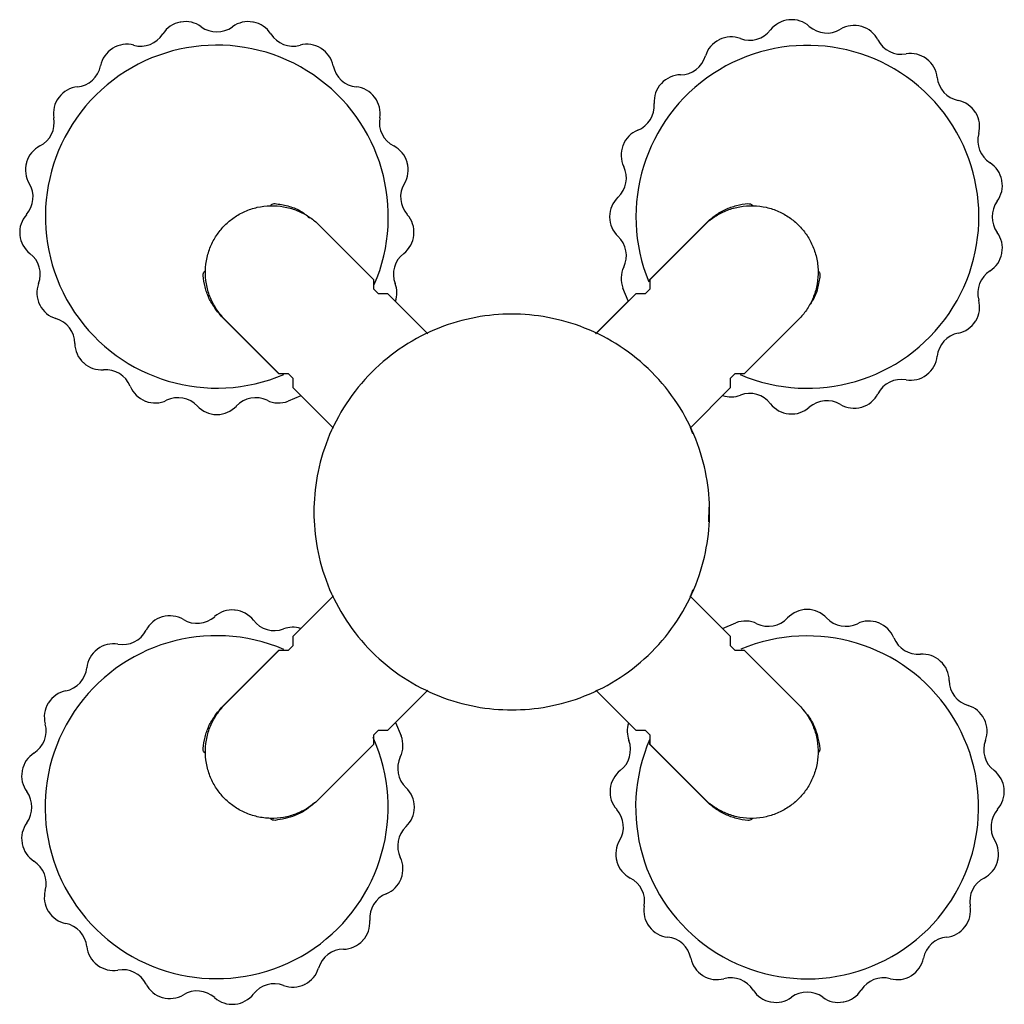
# Paper-space layout '_Inferior' of a CAD drawing. Header units: millimetres. Extents: x 2578 to 2727, y -6029 to -5880.
import ezdxf

# ---------------------------------------------------------------- set-up
doc = ezdxf.new("R2010")
doc.units = ezdxf.units.MM

psp = doc.layouts.new('_Inferior')

# ---------------------------------------------------------------- linework, layer by layer
at = {"color": 7, "linetype": 'Continuous', "lineweight": 25}
for p, q in [((2602.33, -5880.17), (2602.26, -5880.18)), ((2613.35, -5880.18), (2613.29, -5880.17)), ((2694.62, -5879.83), (2694.55, -5879.83)), ((2705.59, -5880.86), (2705.53, -5880.84)), ((2684.01, -5882.83), (2683.95, -5882.86)), ((2592.04, -5884.14), (2591.99, -5884.18)), ((2623.63, -5884.18), (2623.57, -5884.14)), ((2715.46, -5885.78), (2715.4, -5885.74)), ((2675.2, -5889.47), (2675.16, -5889.52)), ((2583.89, -5891.56), (2583.85, -5891.61)), ((2631.77, -5891.61), (2631.73, -5891.56)), ((2722.87, -5893.94), (2722.84, -5893.88)), ((2669.39, -5898.84), (2669.36, -5898.9)), ((2578.96, -5901.42), (2578.95, -5901.49)), ((2636.67, -5901.49), (2636.66, -5901.42)), ((2726.85, -5904.22), (2726.83, -5904.16)), ((2667.35, -5909.67), (2667.35, -5909.74)), ((2622.97, -5910.62), (2631.56, -5919.21)), ((2673.45, -5919.2), (2682.04, -5910.61)), ((2673.49, -5919.21), (2682.08, -5910.62)), ((2577.93, -5912.4), (2577.94, -5912.47)), ((2637.68, -5912.47), (2637.68, -5912.4)), ((2726.83, -5915.25), (2726.85, -5915.18)), ((2631.56, -5919.21), (2631.56, -5920.62)), ((2673.45, -5919.51), (2673.45, -5919.2)), ((2673.49, -5920.62), (2673.49, -5919.21)), ((2631.56, -5920.62), (2632.27, -5921.33)), ((2670.19, -5922.45), (2669.36, -5920.51)), ((2672.79, -5921.33), (2673.49, -5920.62)), ((2632.27, -5921.33), (2633.68, -5921.33)), ((2633.68, -5921.33), (2639.79, -5927.44)), ((2665.26, -5927.44), (2671.37, -5921.33)), ((2671.37, -5921.33), (2672.79, -5921.33)), ((2580.94, -5923.01), (2580.97, -5923.07)), ((2665.23, -5927.42), (2670.21, -5922.44)), ((2617.23, -5933.49), (2608.64, -5924.9)), ((2617.28, -5933.49), (2608.69, -5924.9)), ((2696.37, -5924.9), (2687.78, -5933.49)), ((2722.84, -5925.52), (2722.87, -5925.47)), ((2587.57, -5931.81), (2587.62, -5931.86)), ((2617.27, -5933.49), (2617.23, -5933.49)), ((2618.69, -5933.49), (2617.28, -5933.49)), ((2619.4, -5934.2), (2618.69, -5933.49)), ((2686.36, -5933.49), (2685.65, -5934.2)), ((2687.78, -5933.49), (2686.36, -5933.49)), ((2715.4, -5933.66), (2715.46, -5933.62)), ((2619.4, -5935.61), (2619.4, -5934.2)), ((2625.51, -5941.72), (2619.4, -5935.61)), ((2685.65, -5935.61), (2679.55, -5941.72)), ((2685.65, -5934.2), (2685.65, -5935.61)), ((2620.56, -5936.82), (2618.62, -5937.65)), ((2625.49, -5941.75), (2620.55, -5936.8)), ((2596.94, -5937.63), (2597, -5937.65)), ((2705.53, -5938.57), (2705.59, -5938.55)), ((2607.78, -5939.67), (2607.84, -5939.67)), ((2694.55, -5939.57), (2694.62, -5939.58)), ((2679.99, -5942.58), (2679.64, -5941.62)), ((2682.39, -5955.94), (2682.46, -5953.7)), ((2679.64, -5967.29), (2680.05, -5966.22)), ((2619.4, -5973.3), (2625.51, -5967.19)), ((2620.48, -5972.17), (2625.49, -5967.16)), ((2679.54, -5967.19), (2685.65, -5973.3)), ((2610.57, -5969.34), (2610.51, -5969.33)), ((2697.35, -5969.24), (2697.28, -5969.24)), ((2599.59, -5970.34), (2599.53, -5970.36)), ((2684.46, -5972.14), (2686.51, -5971.26)), ((2708.18, -5971.28), (2708.12, -5971.26)), ((2619.4, -5974.72), (2619.4, -5973.3)), ((2685.65, -5973.3), (2685.65, -5974.72)), ((2589.72, -5975.25), (2589.67, -5975.29)), ((2608.64, -5984.01), (2617.23, -5975.42)), ((2608.69, -5984.01), (2617.28, -5975.42)), ((2617.23, -5975.42), (2617.93, -5975.42)), ((2617.28, -5975.42), (2618.69, -5975.42)), ((2618.69, -5975.42), (2619.4, -5974.72)), ((2685.65, -5974.72), (2686.36, -5975.42)), ((2686.36, -5975.42), (2687.78, -5975.42)), ((2687.78, -5975.42), (2696.37, -5984.01)), ((2717.55, -5977.1), (2717.5, -5977.05)), ((2639.8, -5981.47), (2633.68, -5987.59)), ((2671.37, -5987.59), (2665.26, -5981.47)), ((2582.28, -5983.39), (2582.25, -5983.44)), ((2634.88, -5986.35), (2635.76, -5988.4)), ((2724.18, -5985.9), (2724.15, -5985.84)), ((2632.27, -5987.59), (2631.56, -5988.29)), ((2633.68, -5987.59), (2632.27, -5987.59)), ((2672.79, -5987.59), (2671.37, -5987.59)), ((2673.49, -5988.29), (2672.79, -5987.59)), ((2631.56, -5988.29), (2631.56, -5989.71)), ((2673.45, -5989.7), (2673.45, -5989)), ((2673.49, -5989.71), (2673.49, -5988.29)), ((2631.56, -5989.71), (2622.97, -5998.3)), ((2682.04, -5998.29), (2673.45, -5989.7)), ((2682.08, -5998.3), (2673.49, -5989.71)), ((2578.29, -5993.66), (2578.28, -5993.73)), ((2667.44, -5996.44), (2667.44, -5996.51)), ((2727.19, -5996.51), (2727.18, -5996.44)), ((2637.77, -5999.24), (2637.77, -5999.17)), ((2578.28, -6004.69), (2578.29, -6004.75)), ((2668.45, -6007.42), (2668.47, -6007.49)), ((2726.16, -6007.49), (2726.18, -6007.42)), ((2635.73, -6010.07), (2635.76, -6010.01)), ((2582.25, -6014.97), (2582.28, -6015.03)), ((2673.35, -6017.3), (2673.39, -6017.35)), ((2721.23, -6017.35), (2721.27, -6017.3)), ((2629.92, -6019.44), (2629.96, -6019.39)), ((2589.67, -6023.13), (2589.72, -6023.17)), ((2681.49, -6024.73), (2681.55, -6024.77)), ((2713.08, -6024.77), (2713.13, -6024.73)), ((2621.11, -6026.08), (2621.17, -6026.05)), ((2599.53, -6028.05), (2599.59, -6028.07)), ((2610.51, -6029.08), (2610.57, -6029.08)), ((2691.77, -6028.73), (2691.83, -6028.74)), ((2702.79, -6028.74), (2702.86, -6028.73))]:
    psp.add_line(p, q, dxfattribs=at)
for centre, radius, start, end in [((2603, -5884.11), 4, 100.6508, 147.5964), ((2603.06, -5884.1), 4, 53.5801, 100.5257), ((2612.56, -5884.1), 4, 79.4743, 126.4199), ((2612.61, -5884.11), 4, 32.4036, 79.3492), ((2694.92, -5883.82), 4, 95.3567, 142.3023), ((2694.98, -5883.81), 4, 48.286, 95.2316), ((2607.81, -5877.67), 4, 233.5801, 306.4199), ((2688.59, -5878.92), 4, 249.4624, 322.3023), ((2700.3, -5877.84), 4, 228.286, 301.1258), ((2704.44, -5884.69), 4, 74.1802, 121.1258), ((2704.49, -5884.7), 4, 27.1095, 74.0551), ((2596.25, -5879.83), 4, 254.7566, 327.5964), ((2619.37, -5879.83), 4, 212.4036, 285.2434), ((2685.74, -5886.44), 4, 116.5331, 163.4787), ((2685.79, -5886.42), 4, 69.4624, 116.408), ((2711.61, -5881.06), 4, 207.1095, 279.9493), ((2607.81, -5909.67), 26, 336.6391, 293.0504), ((2594.1, -5887.57), 4, 121.8272, 168.7729), ((2594.15, -5887.54), 4, 74.7566, 121.7022), ((2621.47, -5887.54), 4, 58.2978, 105.2434), ((2621.52, -5887.57), 4, 11.2271, 58.1728), ((2697.35, -5909.7), 26, 246.8691, 202.3134), ((2678.07, -5884.17), 4, 270.6389, 343.4787), ((2713, -5888.94), 4, 53.0037, 99.9493), ((2713.04, -5888.97), 4, 5.933, 52.8786), ((2586.25, -5886.02), 4, 275.933, 348.7729), ((2629.37, -5886.02), 4, 191.2271, 264.067), ((2678.16, -5892.17), 4, 90.6389, 137.5845), ((2721, -5888.14), 4, 185.933, 258.7729), ((2587.08, -5893.97), 4, 95.933, 142.8786), ((2628.54, -5893.97), 4, 37.1214, 84.067), ((2678.12, -5892.21), 4, 137.7096, 184.6552), ((2587.04, -5894.02), 4, 143.0037, 189.9493), ((2628.57, -5894.02), 4, 350.0507, 36.9963), ((2719.44, -5895.99), 4, 31.8272, 78.7729), ((2670.14, -5892.86), 4, 291.8154, 4.6552), ((2579.16, -5895.4), 4, 297.1095, 9.9493), ((2636.45, -5895.4), 4, 170.0507, 242.8905), ((2719.47, -5896.04), 4, 344.7566, 31.7022), ((2673.12, -5900.28), 4, 111.8154, 158.761), ((2727.19, -5898.14), 4, 164.7566, 237.5964), ((2582.81, -5902.52), 4, 117.1095, 164.0551), ((2632.81, -5902.52), 4, 15.9449, 62.8905), ((2673.1, -5900.34), 4, 158.8861, 205.8317), ((2582.79, -5902.58), 4, 164.1802, 211.1258), ((2632.82, -5902.58), 4, 328.8742, 15.8198), ((2665.9, -5903.82), 4, 312.9919, 25.8317), ((2722.9, -5904.9), 4, 10.6508, 57.5964), ((2722.91, -5904.95), 4, 323.5801, 10.5257), ((2575.95, -5906.71), 4, 318.286, 31.1258), ((2639.67, -5906.71), 4, 148.8742, 221.714), ((2671.35, -5909.67), 4, 132.9919, 179.9375), ((2729.35, -5909.7), 4, 143.5801, 216.4199), ((2581.92, -5912.04), 4, 138.286, 185.2316), ((2633.7, -5912.04), 4, 354.7684, 41.714), ((2671.35, -5909.73), 4, 180.0625, 227.0081), ((2581.92, -5912.09), 4, 185.3567, 232.3023), ((2633.7, -5912.09), 4, 307.6977, 354.6433), ((2665.9, -5915.58), 4, 334.1683, 47.0081), ((2722.91, -5914.45), 4, 349.4743, 36.4199), ((2577.03, -5918.42), 4, 339.4624, 52.3023), ((2638.59, -5918.42), 4, 127.6977, 200.5376), ((2722.9, -5914.51), 4, 302.4036, 349.3492), ((2673.1, -5919.07), 4, 154.1683, 201.1139), ((2727.19, -5921.26), 4, 122.4036, 195.2434), ((2584.52, -5921.23), 4, 159.4624, 206.408), ((2631.1, -5921.23), 4, 341.1608, 20.5376), ((2584.55, -5921.28), 4, 206.5331, 253.4787), ((2719.47, -5923.37), 4, 328.2978, 15.2434), ((2582.27, -5928.95), 4, 0.6389, 73.4787), ((2719.44, -5923.41), 4, 281.2271, 328.1728), ((2721, -5931.26), 4, 101.2271, 174.067), ((2590.27, -5928.86), 4, 180.6389, 227.5845), ((2713.04, -5930.43), 4, 307.1214, 354.067), ((2590.31, -5928.9), 4, 227.7096, 274.6552), ((2590.96, -5936.87), 4, 21.8154, 94.6552), ((2713, -5930.47), 4, 260.0507, 306.9963), ((2598.39, -5933.9), 4, 201.8154, 248.761), ((2711.61, -5938.35), 4, 80.0507, 152.8905), ((2601.93, -5941.12), 4, 42.9919, 115.8317), ((2613.69, -5941.12), 4, 64.1683, 137.0081), ((2685.79, -5932.99), 4, 251.1369, 290.5376), ((2688.59, -5940.48), 4, 37.6977, 110.5376), ((2704.49, -5934.7), 4, 285.9449, 332.8905), ((2598.44, -5933.92), 4, 248.8861, 295.8317), ((2607.78, -5935.67), 4, 222.9919, 269.9375), ((2607.84, -5935.67), 4, 270.0625, 317.0081), ((2617.18, -5933.92), 4, 244.1683, 291.1139), ((2694.92, -5935.59), 4, 217.6977, 264.6433), ((2694.98, -5935.59), 4, 264.7684, 311.714), ((2700.3, -5941.57), 4, 58.8742, 131.714), ((2704.44, -5934.72), 4, 238.8742, 285.8198), ((2610.14, -5973.31), 4, 84.7684, 131.714), ((2610.2, -5973.32), 4, 37.6977, 84.6433), ((2697.28, -5973.24), 4, 90.0625, 137.0081), ((2697.34, -5973.24), 4, 42.9919, 89.9375), ((2600.63, -5974.21), 4, 105.9449, 152.8905), ((2600.68, -5974.19), 4, 58.8742, 105.8198), ((2604.82, -5967.34), 4, 238.8742, 311.714), ((2616.53, -5968.43), 4, 217.6977, 290.5376), ((2687.95, -5974.99), 4, 64.1683, 111.1139), ((2691.43, -5967.79), 4, 244.1683, 317.0081), ((2703.19, -5967.79), 4, 222.9919, 295.8317), ((2706.68, -5974.99), 4, 68.8861, 115.8317), ((2706.73, -5975.01), 4, 21.8154, 68.761), ((2593.51, -5970.56), 4, 260.0507, 332.8905), ((2619.34, -5975.92), 4, 72.9991, 110.5376), ((2607.77, -5999.21), 26, 66.8906, 23.9281), ((2592.13, -5978.44), 4, 80.0507, 126.9963), ((2697.31, -5999.24), 26, 156.5629, 112.7751), ((2714.16, -5972.04), 4, 201.8154, 274.6552), ((2592.08, -5978.48), 4, 127.1214, 174.067), ((2714.81, -5980.01), 4, 47.7096, 94.6552), ((2714.85, -5980.05), 4, 0.6389, 47.5845), ((2584.12, -5977.65), 4, 281.2271, 354.067), ((2722.85, -5979.96), 4, 180.6389, 253.4787), ((2585.68, -5985.5), 4, 101.2271, 148.1728), ((2585.65, -5985.54), 4, 148.2978, 195.2434), ((2720.57, -5987.63), 4, 26.5331, 73.4787), ((2720.6, -5987.68), 4, 339.4624, 26.408), ((2577.93, -5987.65), 4, 302.4036, 15.2434), ((2674.03, -5987.68), 4, 162.5102, 200.5376), ((2632.03, -5989.84), 4, 334.1683, 21.1139), ((2666.53, -5990.49), 4, 307.6977, 20.5376), ((2728.09, -5990.49), 4, 159.4624, 232.3023), ((2582.22, -5994.4), 4, 122.4036, 169.3492), ((2639.23, -5993.33), 4, 154.1683, 227.0081), ((2582.21, -5994.46), 4, 169.4743, 216.4199), ((2671.43, -5996.82), 4, 127.6977, 174.6433), ((2723.2, -5996.82), 4, 5.3567, 52.3023), ((2575.77, -5999.21), 4, 323.5801, 36.4199), ((2633.77, -5999.18), 4, 0.0625, 47.0081), ((2671.42, -5996.87), 4, 174.7684, 221.714), ((2723.2, -5996.87), 4, 318.286, 5.2316), ((2633.77, -5999.23), 4, 312.9919, 359.9375), ((2665.45, -6002.2), 4, 328.8742, 41.714), ((2729.18, -6002.2), 4, 138.286, 211.1258), ((2582.21, -6003.96), 4, 143.5801, 190.5257), ((2639.23, -6005.09), 4, 132.9919, 205.8317), ((2672.3, -6006.33), 4, 148.8742, 195.8198), ((2722.33, -6006.33), 4, 344.1802, 31.1258), ((2582.22, -6004.01), 4, 190.6508, 237.5964), ((2632.03, -6008.57), 4, 338.8861, 25.8317), ((2577.93, -6010.77), 4, 344.7566, 57.5964), ((2672.31, -6006.39), 4, 195.9449, 242.8905), ((2722.31, -6006.39), 4, 297.1095, 344.0551), ((2632.01, -6008.63), 4, 291.8154, 338.761), ((2668.67, -6013.51), 4, 350.0507, 62.8905), ((2725.96, -6013.51), 4, 117.1095, 189.9493), ((2585.65, -6012.87), 4, 164.7566, 211.7022), ((2634.98, -6016.05), 4, 111.8154, 184.6552), ((2676.55, -6014.89), 4, 170.0507, 216.9963), ((2718.08, -6014.89), 4, 323.0037, 9.9493), ((2585.68, -6012.92), 4, 211.8272, 258.7729), ((2584.12, -6020.76), 4, 5.933, 78.7729), ((2627.01, -6016.7), 4, 317.7096, 4.6552), ((2676.58, -6014.94), 4, 217.1214, 264.067), ((2718.04, -6014.94), 4, 275.933, 322.8786), ((2675.75, -6022.89), 4, 11.2271, 84.067), ((2718.87, -6022.89), 4, 95.933, 168.7729), ((2592.08, -6019.94), 4, 185.933, 232.8786), ((2627.06, -6024.74), 4, 90.6389, 163.4787), ((2626.97, -6016.74), 4, 270.6389, 317.5845), ((2683.6, -6021.33), 4, 191.2271, 238.1728), ((2711.02, -6021.33), 4, 301.8272, 348.7729), ((2592.13, -6019.97), 4, 233.0037, 279.9493), ((2619.39, -6022.47), 4, 296.5331, 343.4787), ((2593.51, -6027.85), 4, 27.1095, 99.9493), ((2683.65, -6021.36), 4, 238.2978, 285.2434), ((2685.75, -6029.08), 4, 32.4036, 105.2434), ((2708.87, -6029.08), 4, 74.7566, 147.5964), ((2710.98, -6021.36), 4, 254.7566, 301.7022), ((2600.63, -6024.21), 4, 207.1095, 254.0551), ((2616.53, -6029.98), 4, 69.4624, 142.3023), ((2619.34, -6022.49), 4, 249.4624, 296.408), ((2600.68, -6024.22), 4, 254.1802, 301.1258), ((2604.82, -6031.07), 4, 48.286, 121.1258), ((2610.14, -6025.1), 4, 228.286, 275.2316), ((2610.2, -6025.09), 4, 275.3567, 322.3023), ((2692.51, -6024.8), 4, 212.4036, 259.3492), ((2692.56, -6024.81), 4, 259.4743, 306.4199), ((2697.31, -6031.24), 4, 53.5801, 126.4199), ((2702.06, -6024.81), 4, 233.5801, 280.5257), ((2702.12, -6024.8), 4, 280.6508, 327.5964)]:
    psp.add_arc(centre, radius, start, end, dxfattribs=at)
for points, knots in [([(2608.69, -5924.9), (2608.3, -5924.47), (2607.93, -5923.99), (2607.28, -5922.94), (2606.99, -5922.37), (2606.52, -5921.16), (2606.34, -5920.53), (2606.11, -5919.21), (2606.06, -5918.54), (2606.1, -5917.19), (2606.18, -5916.52), (2606.48, -5915.22), (2606.69, -5914.59), (2607.22, -5913.41), (2607.53, -5912.86), (2608.24, -5911.84), (2608.63, -5911.38), (2609.45, -5910.56), (2609.91, -5910.17), (2610.92, -5909.47), (2611.48, -5909.15), (2612.66, -5908.62), (2613.29, -5908.41), (2614.59, -5908.11), (2615.26, -5908.03), (2616.61, -5907.99), (2617.28, -5908.05), (2618.59, -5908.28), (2619.23, -5908.46), (2620.44, -5908.92), (2621.01, -5909.21), (2622.06, -5909.86), (2622.54, -5910.23), (2622.97, -5910.62)], [0, 0, 0, 0, 0.0625, 0.0625, 0.125, 0.125, 0.1875, 0.1875, 0.25, 0.25, 0.3125, 0.3125, 0.375, 0.375, 0.4375, 0.4375, 0.5, 0.5, 0.5625, 0.5625, 0.625, 0.625, 0.6875, 0.6875, 0.75, 0.75, 0.8125, 0.8125, 0.875, 0.875, 0.9375, 0.9375, 1, 1, 1, 1]), ([(2615.94, -5908.01), (2615.99, -5907.95), (2616.08, -5907.82), (2616.34, -5907.7), (2616.53, -5907.69), (2616.63, -5907.69)], [0, 0, 0, 0, 0.2676944, 0.635497, 1, 1, 1, 1]), ([(2616.63, -5907.69), (2617.28, -5907.79), (2618.59, -5907.98), (2620.41, -5908.66), (2621.39, -5909.45), (2621.85, -5909.83)], [0, 0, 0, 0, 0.3433, 0.691871, 1, 1, 1, 1]), ([(2682.04, -5910.61), (2682.45, -5910.2), (2682.9, -5909.82), (2683.87, -5909.14), (2684.39, -5908.84), (2685.47, -5908.34), (2686.03, -5908.14), (2687.18, -5907.84), (2687.76, -5907.74), (2688.34, -5907.69)], [0, 0, 0, 0, 0.25, 0.25, 0.5, 0.5, 0.75, 0.75, 1, 1, 1, 1]), ([(2682.08, -5910.62), (2682.51, -5910.23), (2682.99, -5909.86), (2684.04, -5909.21), (2684.61, -5908.92), (2685.82, -5908.46), (2686.46, -5908.28), (2687.77, -5908.05), (2688.45, -5907.99), (2689.79, -5908.03), (2690.46, -5908.11), (2691.76, -5908.41), (2692.39, -5908.62), (2693.57, -5909.15), (2694.13, -5909.47), (2695.14, -5910.17), (2695.6, -5910.56), (2696.42, -5911.38), (2696.81, -5911.84), (2697.52, -5912.86), (2697.83, -5913.41), (2698.36, -5914.59), (2698.57, -5915.22), (2698.87, -5916.52), (2698.96, -5917.19), (2698.99, -5918.54), (2698.94, -5919.21), (2698.71, -5920.53), (2698.53, -5921.16), (2698.06, -5922.37), (2697.77, -5922.94), (2697.12, -5923.99), (2696.76, -5924.47), (2696.37, -5924.9)], [0, 0, 0, 0, 0.0625, 0.0625, 0.125, 0.125, 0.1875, 0.1875, 0.25, 0.25, 0.3125, 0.3125, 0.375, 0.375, 0.4375, 0.4375, 0.5, 0.5, 0.5625, 0.5625, 0.625, 0.625, 0.6875, 0.6875, 0.75, 0.75, 0.8125, 0.8125, 0.875, 0.875, 0.9375, 0.9375, 1, 1, 1, 1]), ([(2688.34, -5907.69), (2688.46, -5907.7), (2688.71, -5907.71), (2688.96, -5907.87), (2689.03, -5908), (2689.04, -5908.02)], [0, 0, 0, 0, 0.4544943, 0.905789, 1, 1, 1, 1]), ([(2605.72, -5918.6), (2605.73, -5918.48), (2605.74, -5918.23), (2605.91, -5917.97), (2606.05, -5917.9), (2606.08, -5917.88)], [0, 0, 0, 0, 0.43425, 0.865443, 1, 1, 1, 1]), ([(2608.64, -5924.9), (2608.23, -5924.49), (2607.85, -5924.04), (2607.17, -5923.07), (2606.87, -5922.55), (2606.37, -5921.47), (2606.17, -5920.9), (2605.87, -5919.76), (2605.77, -5919.18), (2605.72, -5918.6)], [0, 0, 0, 0, 0.25, 0.25, 0.5, 0.5, 0.75, 0.75, 1, 1, 1, 1]), ([(2699.25, -5918.6), (2699.15, -5919.25), (2698.95, -5920.55), (2698.42, -5922.09), (2697.84, -5922.83), (2697.68, -5923.05)], [0, 0, 0, 0, 0.412109, 0.830545, 1, 1, 1, 1]), ([(2698.96, -5917.95), (2699.01, -5917.98), (2699.13, -5918.07), (2699.24, -5918.31), (2699.24, -5918.5), (2699.25, -5918.6)], [0, 0, 0, 0, 0.217327, 0.610427, 1, 1, 1, 1]), ([(2682.53, -5954.45), (2682.53, -5952.69), (2682.37, -5950.85), (2681.68, -5947.14), (2681.15, -5945.26), (2679.69, -5941.56), (2678.76, -5939.75), (2676.52, -5936.32), (2675.2, -5934.7), (2672.28, -5931.78), (2670.66, -5930.46), (2667.23, -5928.22), (2665.42, -5927.29), (2661.72, -5925.83), (2659.84, -5925.3), (2656.13, -5924.61), (2654.29, -5924.45), (2650.76, -5924.45), (2648.92, -5924.61), (2645.21, -5925.3), (2643.33, -5925.83), (2639.64, -5927.29), (2637.83, -5928.22), (2634.4, -5930.46), (2632.78, -5931.78), (2629.85, -5934.7), (2628.54, -5936.32), (2626.3, -5939.75), (2625.36, -5941.56), (2623.9, -5945.26), (2623.37, -5947.14), (2622.68, -5950.85), (2622.53, -5952.69), (2622.53, -5954.45)], [0, 0, 0, 0, 0.0625, 0.0625, 0.125, 0.125, 0.1875, 0.1875, 0.25, 0.25, 0.3125, 0.3125, 0.375, 0.375, 0.4375, 0.4375, 0.5, 0.5, 0.5625, 0.5625, 0.625, 0.625, 0.6875, 0.6875, 0.75, 0.75, 0.8125, 0.8125, 0.875, 0.875, 0.9375, 0.9375, 1, 1, 1, 1]), ([(2622.53, -5954.45), (2622.53, -5956.22), (2622.68, -5958.05), (2623.37, -5961.77), (2623.9, -5963.65), (2625.36, -5967.34), (2626.3, -5969.15), (2628.54, -5972.58), (2629.85, -5974.2), (2632.78, -5977.13), (2634.4, -5978.44), (2637.83, -5980.68), (2639.64, -5981.62), (2643.33, -5983.08), (2645.21, -5983.61), (2648.92, -5984.3), (2650.76, -5984.45), (2654.29, -5984.45), (2656.13, -5984.3), (2659.84, -5983.61), (2661.72, -5983.08), (2665.42, -5981.62), (2667.23, -5980.68), (2670.66, -5978.44), (2672.28, -5977.13), (2675.2, -5974.2), (2676.52, -5972.58), (2678.76, -5969.15), (2679.69, -5967.34), (2681.15, -5963.65), (2681.68, -5961.77), (2682.37, -5958.05), (2682.53, -5956.22), (2682.53, -5954.45)], [0, 0, 0, 0, 0.0625, 0.0625, 0.125, 0.125, 0.1875, 0.1875, 0.25, 0.25, 0.3125, 0.3125, 0.375, 0.375, 0.4375, 0.4375, 0.5, 0.5, 0.5625, 0.5625, 0.625, 0.625, 0.6875, 0.6875, 0.75, 0.75, 0.8125, 0.8125, 0.875, 0.875, 0.9375, 0.9375, 1, 1, 1, 1]), ([(2605.72, -5990.31), (2605.77, -5989.73), (2605.87, -5989.15), (2606.17, -5988), (2606.37, -5987.44), (2606.87, -5986.36), (2607.17, -5985.84), (2607.85, -5984.87), (2608.23, -5984.42), (2608.64, -5984.01)], [0, 0, 0, 0, 0.25, 0.25, 0.5, 0.5, 0.75, 0.75, 1, 1, 1, 1]), ([(2622.97, -5998.3), (2622.54, -5998.69), (2622.06, -5999.05), (2621.01, -5999.71), (2620.44, -5999.99), (2619.23, -6000.46), (2618.59, -6000.64), (2617.28, -6000.87), (2616.61, -6000.92), (2615.26, -6000.89), (2614.59, -6000.8), (2613.29, -6000.5), (2612.66, -6000.29), (2611.48, -5999.77), (2610.92, -5999.45), (2609.91, -5998.74), (2609.45, -5998.36), (2608.63, -5997.53), (2608.24, -5997.07), (2607.53, -5996.06), (2607.22, -5995.5), (2606.69, -5994.32), (2606.48, -5993.69), (2606.18, -5992.39), (2606.1, -5991.72), (2606.06, -5990.38), (2606.11, -5989.7), (2606.34, -5988.39), (2606.52, -5987.75), (2606.99, -5986.54), (2607.28, -5985.97), (2607.93, -5984.93), (2608.3, -5984.45), (2608.69, -5984.01)], [0, 0, 0, 0, 0.0625, 0.0625, 0.125, 0.125, 0.1875, 0.1875, 0.25, 0.25, 0.3125, 0.3125, 0.375, 0.375, 0.4375, 0.4375, 0.5, 0.5, 0.5625, 0.5625, 0.625, 0.625, 0.6875, 0.6875, 0.75, 0.75, 0.8125, 0.8125, 0.875, 0.875, 0.9375, 0.9375, 1, 1, 1, 1]), ([(2696.37, -5984.01), (2696.76, -5984.45), (2697.12, -5984.93), (2697.77, -5985.97), (2698.06, -5986.54), (2698.53, -5987.75), (2698.71, -5988.39), (2698.94, -5989.7), (2698.99, -5990.38), (2698.96, -5991.72), (2698.87, -5992.39), (2698.57, -5993.69), (2698.36, -5994.32), (2697.83, -5995.5), (2697.52, -5996.06), (2696.81, -5997.07), (2696.42, -5997.53), (2695.6, -5998.36), (2695.14, -5998.74), (2694.13, -5999.45), (2693.57, -5999.77), (2692.39, -6000.29), (2691.76, -6000.5), (2690.46, -6000.8), (2689.79, -6000.89), (2688.45, -6000.92), (2687.77, -6000.87), (2686.46, -6000.64), (2685.82, -6000.46), (2684.61, -5999.99), (2684.04, -5999.71), (2682.99, -5999.05), (2682.51, -5998.69), (2682.08, -5998.3)], [0, 0, 0, 0, 0.0625, 0.0625, 0.125, 0.125, 0.1875, 0.1875, 0.25, 0.25, 0.3125, 0.3125, 0.375, 0.375, 0.4375, 0.4375, 0.5, 0.5, 0.5625, 0.5625, 0.625, 0.625, 0.6875, 0.6875, 0.75, 0.75, 0.8125, 0.8125, 0.875, 0.875, 0.9375, 0.9375, 1, 1, 1, 1]), ([(2696.61, -5984.36), (2696.95, -5984.74), (2697.72, -5985.62), (2698.77, -5987.6), (2699.07, -5989.28), (2699.25, -5990.31)], [0, 0, 0, 0, 0.228818, 0.531003, 1, 1, 1, 1]), ([(2606.08, -5991.03), (2606.01, -5990.98), (2605.86, -5990.87), (2605.73, -5990.6), (2605.72, -5990.4), (2605.72, -5990.31)], [0, 0, 0, 0, 0.313621, 0.658357, 1, 1, 1, 1]), ([(2699.25, -5990.31), (2699.24, -5990.43), (2699.22, -5990.67), (2699.08, -5990.91), (2698.97, -5990.98), (2698.96, -5990.98)], [0, 0, 0, 0, 0.488436, 0.973433, 1, 1, 1, 1]), ([(2688.34, -6001.22), (2687.76, -6001.17), (2687.18, -6001.07), (2686.03, -6000.77), (2685.47, -6000.56), (2684.39, -6000.06), (2683.87, -5999.76), (2682.9, -5999.08), (2682.45, -5998.7), (2682.04, -5998.29)], [0, 0, 0, 0, 0.25, 0.25, 0.5, 0.5, 0.75, 0.75, 1, 1, 1, 1]), ([(2622.63, -5998.54), (2622.23, -5998.89), (2621.34, -5999.68), (2619.34, -6000.74), (2617.65, -6001.04), (2616.63, -6001.22)], [0, 0, 0, 0, 0.236883, 0.535909, 1, 1, 1, 1]), ([(2616.63, -6001.22), (2616.51, -6001.21), (2616.26, -6001.19), (2616.02, -6001.04), (2615.95, -6000.92), (2615.94, -6000.9)], [0, 0, 0, 0, 0.465133, 0.926991, 1, 1, 1, 1]), ([(2689.02, -6000.89), (2688.98, -6000.95), (2688.88, -6001.09), (2688.63, -6001.21), (2688.43, -6001.21), (2688.34, -6001.22)], [0, 0, 0, 0, 0.269563, 0.636427, 1, 1, 1, 1])]:
    psp.add_open_spline(points, degree=3, knots=knots, dxfattribs=at)

doc.saveas('drawing.dxf')
